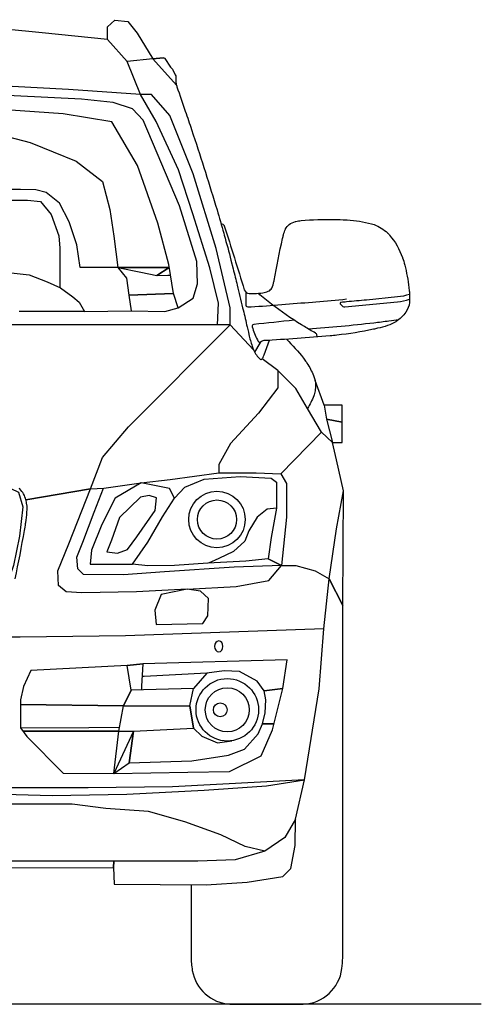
# Model space of a CAD drawing. Header units: millimetres. Extents: x -736 to -723.1, y -2314.2 to -2307.3.
# Tile 4 of 8: x -729.025 to -728.254, y -2310.071 to -2308.425. Entities that reach past the tile are written whole.
import ezdxf

# ---------------------------------------------------------------- set-up
doc = ezdxf.new("R2010")
doc.units = ezdxf.units.MM
doc.layers.add('DwgFree.com-Lineas perimetro', color=250, linetype='Continuous')

msp = doc.modelspace()

# ---------------------------------------------------------------- linework, layer by layer
at = {"layer": 'DwgFree.com-Lineas perimetro', "color": 18, "true_color": 0x000000}
for p, q in [((-728.7352, -2309.6097), (-728.7411, -2309.5721)), ((-728.7411, -2309.5721), (-728.7352, -2309.6097)), ((-728.8351, -2309.6145), (-728.7352, -2309.6097)), ((-728.7352, -2309.6097), (-728.7211, -2309.6231))]:
    msp.add_line(p, q, dxfattribs=at)
for points in [[(-728.8786, -2308.4584), (-728.9878, -2308.4474), (-729.1178, -2308.4344), (-729.2516, -2308.4266), (-729.336, -2308.4253), (-729.4245, -2308.4253)], [(-728.7456, -2309.3772), (-728.8301, -2309.3818), (-728.9216, -2309.3833), (-728.9477, -2309.3818), (-728.9605, -2309.371), (-728.9616, -2309.3465), (-728.9431, -2309.3015), (-728.9072, -2309.2095), (-729.0149, -2309.228), (-728.9072, -2309.2095), (-728.8868, -2309.1572), (-728.8434, -2309.1056), (-728.674, -2308.9353), (-728.6347, -2308.9772), (-728.674, -2308.9353), (-728.674, -2308.907), (-728.6973, -2308.8079), (-728.7355, -2308.6829), (-728.7745, -2308.5854), (-728.8055, -2308.5501), (-728.8234, -2308.5501), (-728.8461, -2308.4949), (-728.8786, -2308.4584), (-728.8786, -2308.4372), (-728.8664, -2308.4259), (-728.8445, -2308.4283), (-728.829, -2308.4478), (-728.8031, -2308.4908), (-728.7859, -2308.4891), (-728.8031, -2308.4908), (-728.8461, -2308.4949)], [(-728.7636, -2308.535), (-728.8031, -2308.4908)], [(-728.8234, -2308.5501), (-728.9436, -2308.542), (-729.0801, -2308.5347), (-729.3179, -2308.5253), (-729.4245, -2308.5211)], [(-728.9171, -2308.9132), (-728.8394, -2308.9121), (-728.7829, -2308.9132), (-728.7607, -2308.9071), (-728.7355, -2308.891), (-728.7284, -2308.8668), (-728.7294, -2308.8294), (-728.7587, -2308.7366), (-728.8192, -2308.5934), (-728.8371, -2308.5742), (-728.869, -2308.5636), (-728.9221, -2308.5579), (-729.0347, -2308.5523), (-729.1821, -2308.5473), (-729.2925, -2308.5436), (-729.4018, -2308.5402), (-729.4245, -2308.5395)], [(-728.674, -2308.9353), (-728.6952, -2308.9353), (-728.6934, -2308.8989), (-728.7079, -2308.8401), (-728.736, -2308.7496), (-728.7604, -2308.6763), (-728.7976, -2308.5957), (-728.8234, -2308.5501)], [(-728.7607, -2308.9071), (-728.7686, -2308.8829), (-728.7763, -2308.8347), (-728.7948, -2308.7654), (-728.8288, -2308.6691), (-728.8713, -2308.5961), (-728.9527, -2308.5827), (-729.0972, -2308.5728), (-729.2205, -2308.5692), (-729.2835, -2308.5706), (-729.2977, -2308.5898), (-729.314, -2308.6011), (-729.3529, -2308.606), (-729.4245, -2308.606)], [(-729.2977, -2308.5898), (-729.2105, -2308.5947), (-729.1043, -2308.6053), (-729.008, -2308.6308), (-728.9308, -2308.662), (-728.8868, -2308.696), (-728.8748, -2308.7427), (-728.8679, -2308.7871), (-728.8614, -2308.8393), (-728.7756, -2308.8393), (-728.8614, -2308.8393), (-728.8469, -2308.8572), (-728.8429, -2308.8856), (-728.7686, -2308.8829), (-728.8429, -2308.8856), (-728.8394, -2308.9121)], [(-728.8614, -2308.8393), (-728.9245, -2308.8394), (-728.9301, -2308.8017), (-728.943, -2308.7633), (-728.9587, -2308.7322), (-728.981, -2308.7141), (-728.9985, -2308.7099), (-729.0239, -2308.7089), (-729.0696, -2308.7089)], [(-729.0739, -2308.727), (-729.0121, -2308.727), (-728.9908, -2308.7294), (-728.9727, -2308.7511), (-728.9598, -2308.7867), (-728.9584, -2308.8072), (-728.9584, -2308.855), (-728.9584, -2308.873)], [(-728.8614, -2308.8393), (-728.8232, -2308.8471), (-728.7961, -2308.8527), (-728.7756, -2308.8393), (-728.7961, -2308.8527), (-728.7777, -2308.8526), (-728.7735, -2308.8526)], [(-729.0498, -2308.8474), (-729.0097, -2308.8519), (-728.9793, -2308.8634), (-728.9573, -2308.8735), (-728.9368, -2308.8885), (-728.9263, -2308.8976), (-728.9171, -2308.9132), (-729.0264, -2308.9132)], [(-728.6952, -2308.9353), (-729.0077, -2308.9353), (-729.345, -2308.9353), (-729.4245, -2308.9353)], [(-728.5212, -2309.115), (-728.5447, -2309.0751), (-728.5643, -2309.0419), (-728.5943, -2309.0119), (-728.6204, -2308.9923)], [(-728.5943, -2309.0119), (-728.5943, -2309.0409), (-728.6266, -2309.0828), (-728.6733, -2309.1335), (-728.6926, -2309.169), (-728.6926, -2309.1827)], [(-728.5171, -2309.0695), (-728.5321, -2309.0284)], [(-728.4859, -2309.4044), (-728.4844, -2309.2131), (-728.4962, -2309.1609), (-728.5027, -2309.1319), (-728.487, -2309.1319), (-728.487, -2309.0982), (-728.487, -2309.0695), (-728.5171, -2309.0695), (-728.5132, -2309.093), (-728.487, -2309.0982), (-728.5132, -2309.093), (-728.5027, -2309.1319), (-728.5212, -2309.115), (-728.5891, -2309.1846)], [(-728.9072, -2309.2095), (-728.885, -2309.2082), (-728.8224, -2309.1996), (-728.774, -2309.1941), (-728.6926, -2309.1827), (-728.6305, -2309.1825), (-728.5891, -2309.1846), (-728.5796, -2309.2008), (-728.5796, -2309.2566), (-728.588, -2309.3378), (-728.6672, -2309.3407), (-728.7838, -2309.3484), (-728.8521, -2309.353), (-728.9189, -2309.3527), (-728.9284, -2309.3433), (-728.9301, -2309.3235), (-728.9202, -2309.2985), (-728.9008, -2309.2486), (-728.8852, -2309.2082)], [(-728.767, -2309.225), (-728.7494, -2309.2065), (-728.7171, -2309.1936), (-728.6573, -2309.1888), (-728.6056, -2309.1919), (-728.5966, -2309.1983), (-728.5966, -2309.2418), (-728.6052, -2309.2908), (-728.6103, -2309.3265), (-728.588, -2309.3378), (-728.6103, -2309.3265), (-728.6477, -2309.3305), (-728.7112, -2309.3338), (-728.767, -2309.3375), (-728.8115, -2309.3384), (-728.8371, -2309.3355)], [(-729.4245, -2309.1952), (-729.2439, -2309.1941), (-729.1116, -2309.1979), (-729.0531, -2309.2028), (-729.0274, -2309.2153), (-729.0202, -2309.2394), (-729.0255, -2309.2885), (-729.0357, -2309.3378), (-729.0777, -2309.4576), (-729.4245, -2309.4555)], [(-728.8224, -2309.1996), (-728.866, -2309.225), (-728.8884, -2309.2689), (-728.9056, -2309.3123), (-728.9077, -2309.3355), (-728.8802, -2309.3355), (-728.8371, -2309.3355), (-728.8113, -2309.2985), (-728.7868, -2309.2564), (-728.767, -2309.225), (-728.7752, -2309.2091), (-728.7945, -2309.2052), (-728.8224, -2309.1996)], [(-728.8238, -2309.2235), (-728.8585, -2309.2577), (-728.8721, -2309.2951), (-728.8797, -2309.3151), (-728.8623, -2309.3173), (-728.8455, -2309.3108), (-728.8298, -2309.2897), (-728.7989, -2309.2458), (-728.7967, -2309.2248), (-728.8089, -2309.2206), (-728.8238, -2309.2235)], [(-728.5646, -2309.7618), (-728.5495, -2309.6959), (-728.5251, -2309.544), (-728.5173, -2309.4436), (-728.5083, -2309.36), (-728.4859, -2309.4044), (-728.5083, -2309.36), (-728.4963, -2309.2766), (-728.4844, -2309.2131)], [(-728.5966, -2309.2418), (-728.6121, -2309.2433), (-728.6287, -2309.2571), (-728.6426, -2309.2795), (-728.6495, -2309.297), (-728.6683, -2309.3142), (-728.6927, -2309.3257), (-728.71, -2309.3338)], [(-728.7456, -2309.3772), (-728.6638, -2309.3726), (-728.6095, -2309.3629), (-728.588, -2309.3378), (-728.564, -2309.3378), (-728.5317, -2309.3465), (-728.5083, -2309.36)], [(-728.7973, -2309.4365), (-728.7195, -2309.4345), (-728.7113, -2309.4217), (-728.7098, -2309.393), (-728.7236, -2309.3808), (-728.7456, -2309.3772), (-728.7891, -2309.3859), (-728.7999, -2309.4125), (-728.7973, -2309.4365)], [(-728.5173, -2309.4436), (-728.8488, -2309.4554), (-729.0248, -2309.4576), (-729.0545, -2309.4576)], [(-728.953, -2309.6849), (-728.8682, -2309.6856), (-728.7444, -2309.6834), (-728.6747, -2309.6819), (-728.6221, -2309.6556), (-728.6034, -2309.6121), (-728.5861, -2309.5431), (-728.5786, -2309.4952), (-728.8195, -2309.5019), (-728.8457, -2309.5049), (-729.0069, -2309.5132), (-729.019, -2309.54), (-729.0243, -2309.5622), (-729.0243, -2309.609), (-729.0137, -2309.6237), (-728.953, -2309.6849)], [(-728.8682, -2309.6856), (-728.86, -2309.6148), (-729.0201, -2309.6148), (-728.86, -2309.6148), (-728.8521, -2309.5722), (-729.0243, -2309.5701), (-728.8521, -2309.5722), (-728.7411, -2309.5721), (-728.7351, -2309.5431), (-728.8394, -2309.5462), (-728.8521, -2309.5722), (-728.8394, -2309.5462), (-728.8457, -2309.5049), (-728.8195, -2309.5019), (-728.8221, -2309.5392), (-728.8219, -2309.5457)], [(-728.86, -2309.6148), (-728.8351, -2309.6145), (-728.8682, -2309.6856), (-728.8423, -2309.6677), (-728.8351, -2309.6145), (-728.8423, -2309.6677), (-728.7377, -2309.6641), (-728.6765, -2309.6549), (-728.6497, -2309.6446), (-728.6273, -2309.6189), (-728.6196, -2309.6024), (-728.601, -2309.6024), (-728.6196, -2309.6024), (-728.6155, -2309.584), (-728.6144, -2309.5624), (-728.6169, -2309.547), (-728.5861, -2309.5431), (-728.6169, -2309.547), (-728.629, -2309.5308), (-728.6584, -2309.5147), (-728.6837, -2309.5136), (-728.7127, -2309.5176), (-728.7351, -2309.5431)], [(-728.7127, -2309.5176), (-728.8174, -2309.523), (-728.8209, -2309.5232)], [(-729.0243, -2309.609), (-728.9098, -2309.6083), (-728.8587, -2309.608)], [(-728.7211, -2309.6231), (-728.6951, -2309.6341), (-728.6711, -2309.6305)], [(-728.6158, -2309.8154), (-728.6487, -2309.8072), (-728.6896, -2309.7878), (-728.7498, -2309.7663), (-728.8101, -2309.749), (-728.8817, -2309.7437), (-728.9376, -2309.7369), (-729.0578, -2309.7369), (-729.0721, -2309.7196), (-729.0752, -2309.7067), (-729.1008, -2309.6742), (-729.1636, -2309.6712), (-729.1609, -2309.6443), (-729.1636, -2309.6712), (-729.2376, -2309.6712), (-729.2384, -2309.7075), (-729.2376, -2309.6712), (-729.2482, -2309.672), (-729.2482, -2309.706), (-729.2384, -2309.7075), (-729.0752, -2309.7067), (-729.0752, -2309.7196), (-729.4123, -2309.7203), (-729.4245, -2309.7203)], [(-729.0721, -2309.7196), (-728.971, -2309.7224), (-728.8465, -2309.7201), (-728.7174, -2309.7134), (-728.6131, -2309.7059), (-728.5495, -2309.6959), (-728.7699, -2309.7074), (-728.911, -2309.7096), (-729.0408, -2309.7096), (-729.0752, -2309.7067)], [(-729.4245, -2309.8441), (-728.8688, -2309.8424), (-728.8678, -2309.8706), (-728.7142, -2309.8716), (-728.6452, -2309.8672), (-728.5857, -2309.8576), (-728.5723, -2309.8442), (-728.5653, -2309.8059), (-728.5646, -2309.7618), (-728.5825, -2309.7924), (-728.6158, -2309.8154), (-728.6656, -2309.8295), (-728.7276, -2309.832), (-728.8682, -2309.832), (-728.8688, -2309.8424), (-728.8682, -2309.832), (-729.4245, -2309.832)], [(-730.5554, -2310.0704), (-728.2544, -2310.0704)]]:
    msp.add_lwpolyline(points, dxfattribs=at)
for points in [[(-728.7859, -2308.4891), (-728.7843, -2308.4891, -0.260625), (-728.7828, -2308.4899), (-728.7737, -2308.5047, 0.106299), (-728.7725, -2308.5059), (-728.7715, -2308.5066, -0.125273), (-728.7701, -2308.5082), (-728.7655, -2308.5172, -0.119588), (-728.7645, -2308.5212), (-728.7645, -2308.5284, 0.071053), (-728.7636, -2308.535, 0.010854), (-728.7627, -2308.5377, 0.001951), (-728.7488, -2308.5781, -0.003488), (-728.7383, -2308.6091), (-728.7354, -2308.6177, -0.007894), (-728.6958, -2308.7434, -0.00429), (-728.6846, -2308.7821), (-728.6837, -2308.7853, -0.005962), (-728.6725, -2308.8274), (-728.6689, -2308.8419, -0.002507), (-728.6621, -2308.8692, -0.000829), (-728.653, -2308.9067), (-728.6521, -2308.9104, -0.003937), (-728.6455, -2308.9389, 0.003227), (-728.6435, -2308.9478), (-728.6426, -2308.9516, 0.024881), (-728.637, -2308.971, 0.008257), (-728.6358, -2308.9743), (-728.6347, -2308.9772, 0.124599), (-728.6236, -2308.9929, 0.465594), (-728.6204, -2308.9923, 0.025072), (-728.619, -2308.9899, 0.020713), (-728.6173, -2308.9856), (-728.6082, -2308.9612)], [(-728.6891, -2308.7665, -0.321013), (-728.6838, -2308.7693, -0.037959), (-728.6837, -2308.7697, -0.003674), (-728.6503, -2308.8767, 0.330359), (-728.6419, -2308.8829), (-728.6335, -2308.8829, 0.040806), (-728.6193, -2308.8818, 0.055708), (-728.6101, -2308.8792, 0.18707), (-728.6045, -2308.8739, 0.056059), (-728.6007, -2308.8631, 0.011569), (-728.6004, -2308.8612, -0.011811), (-728.5862, -2308.791, -0.002209), (-728.5848, -2308.7849), (-728.5848, -2308.7847, -0.056704), (-728.5814, -2308.7754), (-728.5813, -2308.775, -0.11333), (-728.5754, -2308.7679, -0.103589), (-728.5649, -2308.7627), (-728.564, -2308.7625, -0.040993), (-728.5555, -2308.761, -0.025305), (-728.4996, -2308.7591, -0.01097), (-728.4803, -2308.7599), (-728.4783, -2308.76, -0.04829), (-728.4379, -2308.7664, -0.028984), (-728.4334, -2308.7678), (-728.4331, -2308.7679, -0.096613), (-728.4111, -2308.7818), (-728.4108, -2308.782, -0.029628), (-728.4075, -2308.7855, -0.08818), (-728.3861, -2308.8227), (-728.386, -2308.8231, -0.024889), (-728.3822, -2308.8354, -0.033634), (-728.3754, -2308.8731), (-728.3748, -2308.8784, -0.00576), (-728.3746, -2308.8799, -0.041287), (-728.3745, -2308.8981, -0.139925), (-728.3804, -2308.9142, -0.08736), (-728.3968, -2308.9298), (-728.3974, -2308.9302, -0.071405), (-728.4109, -2308.9367, -0.020241), (-728.4275, -2308.9412), (-728.4309, -2308.942, -0.003589), (-728.4346, -2308.9428, -0.024499), (-728.4955, -2308.9527), (-728.4959, -2308.9527, -0.006364), (-728.507, -2308.9538, -0.007375), (-728.6174, -2308.9618, 0.250912), (-728.6245, -2308.9661), (-728.6331, -2308.9808)], [(-728.4793, -2308.8927, -0.003222), (-728.5307, -2308.8973), (-728.5364, -2308.8978, -0.002676), (-728.639, -2308.9059, -0.077147), (-728.6453, -2308.9054, -0.347094), (-728.6473, -2308.9028), (-728.6473, -2308.8811)], [(-728.5281, -2308.9556, 0.063346), (-728.5299, -2308.9505, 0.14822), (-728.5314, -2308.9491, -0.009338), (-728.5498, -2308.9383), (-728.5548, -2308.9353, -0.028717), (-728.6048, -2308.9008, -0.012646), (-728.6268, -2308.8827)], [(-728.3743, -2308.8845, -0.054153), (-728.3944, -2308.8888), (-728.4461, -2308.8939, -0.002215), (-728.4793, -2308.897, -0.001207), (-728.4884, -2308.8978, 0.659909), (-728.4894, -2308.901), (-728.4855, -2308.9045, 0.208453), (-728.4824, -2308.9055), (-728.3946, -2308.8969, 0.051257), (-728.3742, -2308.8927)], [(-728.5671, -2308.9276, -0.004507), (-728.6345, -2308.9347, 0.471819), (-728.6371, -2308.9385, 0.041757), (-728.6284, -2308.9606, 0.213556), (-728.6235, -2308.9647)], [(-728.3927, -2308.9269, -0.000023), (-728.4086, -2308.9292, -0.007273), (-728.434, -2308.9324, -0.010487), (-728.5434, -2308.9426)], [(-728.5797, -2308.9594, -0.032077), (-728.5516, -2308.991, -0.01836), (-728.5466, -2308.9979), (-728.5456, -2308.9994, -0.050283), (-728.5347, -2309.02, -0.042136), (-728.5324, -2309.027), (-728.5321, -2309.0284, -0.096633), (-728.5317, -2309.0442), (-728.5319, -2309.0456, -0.05136), (-728.5343, -2309.0543, -0.046598), (-728.5447, -2309.0751)], [(-729.0329, -2309.3602, 0.007391), (-729.0174, -2309.279, 0.004075), (-729.0155, -2309.2677), (-729.0152, -2309.2659, 0.018232), (-729.0132, -2309.249, 0.081614), (-729.0148, -2309.2281), (-729.0149, -2309.228, 0.14003), (-729.0253, -2309.2097), (-729.026, -2309.2091, 0.071331)], [(-728.7391, -2309.8715), (-728.7391, -2309.9912, 0.042772), (-728.7371, -2310.0146, 0.347924), (-728.6742, -2310.0709, 0.01513), (-728.6659, -2310.0712), (-728.5535, -2310.0712, 0.012052), (-728.5521, -2310.0712, 0.362746), (-728.4871, -2310.0114, 0.032675), (-728.4859, -2309.9933), (-728.4859, -2309.4044)]]:
    msp.add_lwpolyline(points, format="xyb", dxfattribs=at)
for centre, radius in [((-728.6959, -2309.2608), 0.0472), ((-728.6959, -2309.2608), 0.0327), ((-728.6787, -2309.5789), 0.0522), ((-728.6787, -2309.5789), 0.0368), ((-728.6903, -2309.5789), 0.0115)]:
    msp.add_circle(centre, radius, dxfattribs=at)
at = {"layer": 'DwgFree.com-Lineas perimetro', "color": 18, "true_color": 0x000000, "extrusion": (0, 0, -1)}
msp.add_ellipse((-728.693, -2309.4729), major_axis=(0, 0.00911), ratio=0.773806, dxfattribs=at)

doc.saveas('drawing.dxf')
